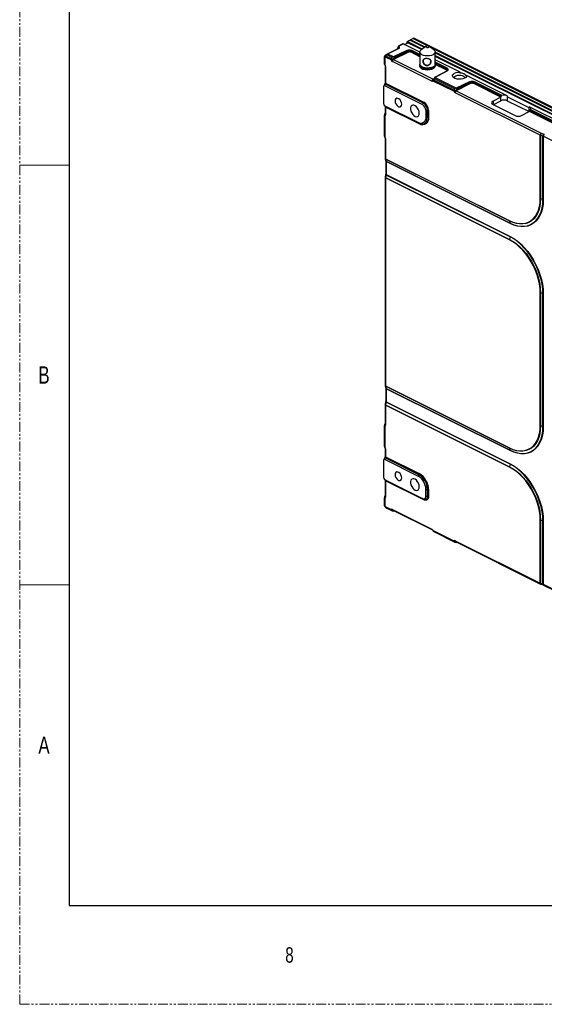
# Model space of a CAD drawing. Header units: millimetres. Extents: x -1086 to 4901, y 927 to 9917.
# Tile 32 of 85: x -1036 to -699, y 7758 to 8392. Entities that reach past the tile are written whole.
import ezdxf

# ---------------------------------------------------------------- set-up
doc = ezdxf.new("R2010")
doc.units = ezdxf.units.MM
doc.linetypes.add('SLD-Phantom', pattern=[12.7, 6.35, -1.27, 1.27, -1.27, 1.27, -1.27])
doc.linetypes.add('SLD-Solid', pattern=[0])
doc.styles.add('SLDTEXTSTYLE1', font='GOTHIC.TTF', dxfattribs={"width": 0.7304})

# ---------------------------------------------------------------- blocks, each defined once
blk = doc.blocks.new('1')
at = {"color": 7, "linetype": 'Continuous', "lineweight": 25}
for p, q in [((-223.06, 158.95), (-223.89, 157.1)), ((-222.66, 157.84), (-223.03, 158.92)), ((-220.19, 160.51), (-222.83, 159.19)), ((-222.41, 158.05), (-222.79, 159.13)), ((-222.73, 159.21), (-220.1, 160.53)), ((-209.41, 155.19), (-220.1, 160.53)), ((-219.25, 160.11), (-217, 161.23)), ((-217.47, 161), (-217.47, 161.8)), ((-215.59, 162.81), (-217.36, 161.92)), ((-217.27, 161.94), (-215.5, 162.83)), ((-217.27, 161.94), (-207.72, 157.17)), ((-208.19, 156.83), (-217, 161.23)), ((-215.5, 162.83), (-206.25, 158.2)), ((-215.37, 163.15), (-213.96, 163.85)), ((-215.37, 163.15), (-215.37, 162.76)), ((-205.93, 158.43), (-215.37, 163.15)), ((-213.25, 164.21), (-213.96, 163.85)), ((-204.52, 159.14), (-213.96, 163.85)), ((-107.18, 111.17), (-213.25, 164.21)), ((-205.23, 158.93), (-208.49, 156.62)), ((-200.33, 156.62), (-203.59, 158.93)), ((-232.06, 152.33), (-232.06, 152.46)), ((-232.06, 147.41), (-232.06, 152.33)), ((-231.24, 153.31), (-231.85, 152.86)), ((-231.46, 152.76), (-227.65, 150.86)), ((-230.67, 153.66), (-231.12, 153.39)), ((-230.66, 153.41), (-231.11, 153.14)), ((-230.66, 153.66), (-230.67, 153.66)), ((-227.37, 151.77), (-230.66, 153.41)), ((-226.38, 152.15), (-229.95, 153.93)), ((-222.66, 157.71), (-229.93, 154.08)), ((-229.83, 154.1), (-222.57, 157.73)), ((-217.69, 156.2), (-226.38, 152.15)), ((-217.12, 155.03), (-226.34, 150.45)), ((-226, 151.4), (-217.47, 155.64)), ((-217.47, 155.68), (-225.94, 151.73)), ((-217.47, 155.64), (-217.47, 155.68)), ((-214.69, 155.66), (-214.69, 155.65)), ((-209.41, 153.64), (-214.47, 156.17)), ((-209.41, 155.18), (-209.41, 147.38)), ((-107.89, 110.82), (-202.35, 158.05)), ((-199.41, 147.38), (-199.41, 155.18)), ((-109.3, 110.11), (-199.41, 155.17)), ((-199.41, 154.78), (176.86, -33.35)), ((-199.41, 153.01), (175.35, -34.37)), ((174.87, -34.7), (-199.41, 152.44)), ((-231.56, 151.99), (-231.76, 151.85)), ((-231.76, 151.85), (-231.76, 147.06)), ((-231.66, 146.2), (-231.66, 135.56)), ((-227.86, 150.14), (-231.56, 151.99)), ((-231.36, 145.84), (-231.36, 135.21)), ((-201.59, 136.52), (-227.03, 149.24)), ((-226.34, 150.45), (-200.9, 137.73)), ((-183.43, 142.2), (-199.41, 150.19)), ((-191.78, 144.83), (-199.41, 148.64)), ((-191.83, 143.19), (-199.87, 138.88)), ((-199.83, 138.87), (-191.72, 143.22)), ((-192, 144.3), (-192, 144.31)), ((-186.84, 139.42), (-186.99, 139.31)), ((-183.43, 141.62), (-183.43, 142.2)), ((-180.81, 139.31), (-180.96, 139.42)), ((-153.14, 127.05), (-179.43, 140.2)), ((-179.43, 140.2), (-179.43, 139.72)), ((-231.93, 134.61), (-232.6, 133.42)), ((-231.56, 134.48), (-232.05, 133.62)), ((-232.05, 133.62), (-207.59, 121.39)), ((-207.09, 122.25), (-231.56, 134.48)), ((-231.36, 135.21), (-206.88, 122.97)), ((-187.55, 129.99), (-200.76, 136.59)), ((-200.56, 137.31), (-187.34, 130.7)), ((-187.07, 131.62), (-199.89, 138.03)), ((-186.08, 131.99), (-199.83, 138.87)), ((-177.38, 136.05), (-186.08, 131.99)), ((-176.82, 134.88), (-186.03, 130.29)), ((-185.69, 131.25), (-177.17, 135.49)), ((-177.17, 135.53), (-185.64, 131.58)), ((-177.17, 135.49), (-177.17, 135.53)), ((-157.38, 126.21), (-174.73, 134.89)), ((-157, 126.81), (-174.39, 135.51)), ((-174.39, 135.51), (-174.39, 135.49)), ((-174.39, 135.49), (-157, 126.8)), ((-156.73, 127.3), (-174.17, 136.02)), ((-232.74, 132.76), (-232.74, 122.17)), ((-132.02, 101.73), (-186.72, 129.08)), ((-186.03, 130.29), (-131.33, 102.94)), ((-157, 126.8), (-157, 126.81)), ((-153.14, 127.05), (-153.14, 126.48)), ((-232.14, 120.68), (-231.65, 120.32)), ((-210.42, 109.81), (-232.05, 120.62)), ((-232.05, 120.62), (-231.56, 120.27)), ((-207.59, 121.39), (-207.09, 122.25)), ((-157.39, 126.21), (-162.34, 123.57)), ((-162.34, 121.38), (-148.19, 114.31)), ((-162.18, 121.31), (-157.39, 123.86)), ((-157.39, 123.86), (-157.39, 126.21)), ((-139, 119.41), (-153.14, 126.48)), ((-153.14, 126.48), (-153.14, 123.93)), ((-153.14, 123.93), (-139.15, 116.93)), ((-232.06, 114.29), (-232.06, 114.54)), ((-232.06, 101.08), (-232.06, 114.29)), ((-231.66, 120.12), (-231.66, 115.11)), ((-231.56, 120.27), (-209.92, 109.45)), ((-231.36, 119.77), (-231.36, 114.76)), ((-209.71, 108.94), (-231.36, 119.77)), ((-204.47, 117.73), (-205.47, 117.73)), ((-205.47, 117.73), (-205.47, 113.4)), ((-204.47, 113.4), (-204.47, 117.73)), ((-203.76, 117.58), (-203.76, 113.25)), ((-143.95, 114.38), (-139, 117.01)), ((-31.4, 66.18), (-139, 119.98)), ((-139, 119.41), (-139, 119.98)), ((-40.32, 67.68), (-138.99, 117.02)), ((-39.98, 68.3), (-138.68, 117.65)), ((-138.68, 117.65), (-138.68, 117.64)), ((-138.68, 117.64), (-39.98, 68.29)), ((-39.75, 68.81), (-138.51, 118.19)), ((-231.76, 113.94), (-231.76, 100.73)), ((-210.42, 109.81), (-209.92, 109.45)), ((-205.47, 113.4), (-204.47, 113.4)), ((-132.02, 61.03), (-132.02, 101.73)), ((-130.27, 101.2), (-131.83, 101.66)), ((-131.83, 101.66), (-131.83, 60.96)), ((-131.33, 102.94), (-129.77, 102.49)), ((-231.66, 99.87), (-231.66, 86.92)), ((-231.36, 99.51), (-231.36, 86.56)), ((-130.27, 60.49), (-130.27, 101.2)), ((-130.08, 101.13), (-130.08, 60.42)), ((-123.18, 97.68), (-130.08, 101.13)), ((-231.63, 86.7), (-231.33, 85.34)), ((-231.36, 86.56), (-151.73, 46.75)), ((-151.71, 46.55), (-231.34, 86.36)), ((-231.34, 86.36), (-231.04, 85)), ((-231.31, 85.15), (-231.31, 76.71)), ((-231.04, 85), (-151.4, 45.18)), ((-231.02, 84.8), (-231.02, 76.35)), ((-151.38, 44.98), (-231.02, 84.8)), ((-231.34, 76.44), (-231.64, 74.76)), ((-231.04, 76.13), (-231.34, 74.45)), ((-151.4, 36.31), (-231.04, 76.13)), ((-231.02, 76.35), (-151.38, 36.53)), ((-231.66, 74.58), (-231.66, -59.22)), ((-231.36, 74.23), (-231.36, -59.58)), ((-151.73, 34.41), (-231.36, 74.23)), ((-231.34, 74.45), (-151.71, 34.63)), ((-131.83, 60.96), (-130.27, 60.49)), ((-151.71, 46.55), (-151.4, 45.18)), ((-151.4, 36.31), (-151.71, 34.63)), ((-132.02, -85.11), (-132.02, 0.41)), ((-130.27, -0.13), (-131.83, 0.34)), ((-131.83, 0.34), (-131.83, -85.18)), ((-130.27, -85.65), (-130.27, -0.13)), ((-130.08, -0.21), (-130.08, -85.73)), ((-231.63, -59.44), (-231.33, -60.81)), ((-231.36, -59.58), (-151.73, -99.39)), ((-151.71, -99.59), (-231.34, -59.78)), ((-231.34, -59.78), (-231.04, -61.14)), ((-231.31, -60.99), (-231.31, -69.43)), ((-231.04, -61.14), (-151.4, -100.96)), ((-231.02, -61.34), (-231.02, -69.79)), ((-151.38, -101.16), (-231.02, -61.34)), ((-231.66, -71.56), (-231.66, -84.51)), ((-231.34, -69.7), (-231.64, -71.38)), ((-231.36, -71.92), (-231.36, -84.86)), ((-151.73, -111.73), (-231.36, -71.92)), ((-231.04, -70.01), (-231.34, -71.69)), ((-231.34, -71.69), (-151.71, -111.51)), ((-151.4, -109.83), (-231.04, -70.01)), ((-231.02, -69.79), (-151.38, -109.61)), ((-232.06, -85.33), (-232.06, -85.08)), ((-232.06, -98.54), (-232.06, -85.33)), ((-231.76, -85.68), (-231.76, -98.89)), ((-130.27, -85.65), (-131.83, -85.18)), ((-231.66, -99.75), (-231.66, -104.76)), ((-231.36, -100.11), (-231.36, -105.12)), ((-151.4, -100.96), (-151.71, -99.59)), ((-232.74, -107.56), (-232.74, -118.15)), ((-231.93, -105.71), (-232.6, -106.9)), ((-231.56, -105.84), (-232.05, -106.71)), ((-232.05, -106.71), (-210.42, -117.52)), ((-209.92, -116.66), (-231.56, -105.84)), ((-231.36, -105.12), (-209.71, -115.94)), ((-151.4, -109.83), (-151.71, -111.51)), ((-232.14, -119.64), (-231.65, -120)), ((-232.05, -119.7), (-207.59, -131.93)), ((-232.05, -119.7), (-231.56, -120.05)), ((-231.66, -120.2), (-231.66, -130.84)), ((-231.56, -120.05), (-207.09, -132.29)), ((-210.42, -117.52), (-209.92, -116.66)), ((-231.36, -120.56), (-231.36, -131.2)), ((-206.88, -132.8), (-231.36, -120.56)), ((-205.47, -126.06), (-204.47, -126.06)), ((-205.47, -130.39), (-205.47, -126.06)), ((-204.47, -130.39), (-204.47, -126.06)), ((-203.76, -126.2), (-203.76, -130.53)), ((-232.06, -131.66), (-232.06, -131.42)), ((-232.06, -136.57), (-232.06, -131.66)), ((-231.76, -132.01), (-231.76, -136.8)), ((-207.09, -132.29), (-207.59, -131.93)), ((-205.47, -130.39), (-204.47, -130.39)), ((-231.99, -136.84), (-231.66, -137.4)), ((-231.76, -136.8), (-231.56, -137.15)), ((-231.56, -137.15), (-227.86, -139)), ((-227.65, -139.51), (-231.46, -137.6)), ((-231.12, -137.83), (-230.67, -138.1)), ((-231.11, -137.84), (-231.12, -137.83)), ((-231.11, -137.84), (-230.66, -138.11)), ((-230.66, -138.11), (-230.67, -138.1)), ((-230.66, -138.11), (-227.37, -139.75)), ((-230.53, -138.18), (-227.21, -139.84)), ((-227.03, -138.93), (-201.59, -151.64)), ((-226.77, -139.47), (-201.33, -152.18)), ((-226.23, -140.03), (-225.93, -139.89)), ((-132.02, -186.43), (-132.02, -145.73)), ((-130.27, -146.27), (-131.83, -145.81)), ((-131.83, -145.81), (-131.83, -186.5)), ((-130.27, -186.98), (-130.27, -146.27)), ((-130.08, -146.35), (-130.08, -187.06)), ((-200.76, -152.55), (-187.55, -159.15)), ((-200.59, -153.04), (-200.56, -153.06)), ((-187.34, -159.66), (-200.56, -153.06)), ((-199.89, -153.5), (-186.91, -159.99)), ((-199.89, -153.5), (-187.07, -159.91)), ((-186.72, -159.08), (-132.02, -186.43)), ((-186.46, -159.62), (-131.76, -186.97)), ((-185.93, -160.18), (-185.62, -160.04)), ((-131.83, -186.5), (-130.27, -186.98)), ((-131.6, -187.03), (-130.05, -187.51)), ((-130.08, -187.06), (-123.18, -190.51)), ((-129.82, -187.6), (-122.92, -191.05))]:
    blk.add_line(p, q, dxfattribs=at)
at = {"color": 8, "linetype": 'Continuous', "lineweight": 25}
for p, q in [((-223.03, 158.92), (-223.84, 157.12)), ((-223.23, 157.43), (-222.66, 157.84)), ((-209.41, 152.23), (-215.04, 155.04)), ((-209.41, 153.02), (-214.69, 155.66)), ((-214.69, 155.65), (-209.41, 153)), ((-192.35, 143.7), (-199.42, 147.23)), ((-192, 144.31), (-199.41, 148.02)), ((-199.41, 148), (-192, 144.3)), ((-200.9, 137.73), (-200.39, 138.02)), ((-162.34, 123.57), (-162.34, 121.38)), ((-231.56, 120.27), (-231.65, 120.32)), ((-139, 117.02), (-139, 119.41)), ((-231.56, -120.05), (-231.65, -120))]:
    blk.add_line(p, q, dxfattribs=at)
at = {"color": 7, "linetype": 'Continuous', "lineweight": 25, "flags": 128}
for points in [[(-222.79, 159.13), (-222.79, 159.14), (-222.79, 159.15), (-222.79, 159.16), (-222.78, 159.17), (-222.77, 159.18), (-222.76, 159.19), (-222.75, 159.2), (-222.73, 159.21)], [(-205.41, 158.68), (-205.36, 158.49), (-205.17, 158.32), (-204.87, 158.2), (-204.49, 158.14), (-204.11, 158.17), (-203.76, 158.26), (-203.52, 158.41), (-203.41, 158.6), (-203.46, 158.79), (-203.65, 158.96), (-203.95, 159.09), (-204.32, 159.14), (-204.71, 159.12), (-205.05, 159.02), (-205.3, 158.87), (-205.41, 158.68)], [(-229.95, 154.06), (-229.94, 154.07), (-229.93, 154.08)], [(-209.39, 155.39), (-209.09, 156.05), (-208.49, 156.62)], [(-200.33, 156.62), (-200.28, 156.59), (-199.67, 155.98), (-199.42, 155.31), (-199.53, 154.63), (-200.01, 153.99), (-200.81, 153.44), (-201.88, 153.02), (-203.14, 152.76), (-204.49, 152.68), (-205.84, 152.78), (-207.08, 153.06), (-208.12, 153.5), (-208.89, 154.06), (-209.32, 154.71), (-209.39, 155.39), (-209.39, 155.39)], [(-209.23, 146.73), (-209.44, 146.33), (-209.49, 146.12)], [(-199.41, 147.38), (-199.53, 146.83), (-200.01, 146.2), (-200.81, 145.65), (-201.88, 145.23), (-203.14, 144.97), (-204.49, 144.88), (-205.84, 144.99), (-207.08, 145.27), (-208.12, 145.71), (-208.89, 146.27), (-209.32, 146.92), (-209.41, 147.38)], [(-200.41, 145.9), (-200.43, 145.67), (-200.74, 145.1), (-201.38, 144.59), (-202.28, 144.2), (-203.37, 143.97), (-204.56, 143.9), (-205.73, 144.01), (-206.78, 144.29), (-207.63, 144.71), (-208.19, 145.24), (-208.41, 145.82), (-208.41, 145.9)], [(-199.35, 146.2), (-199.45, 146.5), (-199.59, 146.73)], [(-191.72, 143.22), (-191.45, 143.39), (-191.26, 143.59), (-191.14, 143.81), (-191.1, 144.03), (-191.15, 144.25), (-191.29, 144.46), (-191.5, 144.66), (-191.78, 144.83)], [(-179.43, 140.2), (-179.48, 139.55), (-179.9, 138.93), (-180.65, 138.4), (-181.68, 138), (-182.88, 137.77), (-184.18, 137.71), (-185.45, 137.85), (-186.59, 138.15), (-187.51, 138.61), (-188.13, 139.19), (-188.4, 139.82), (-188.29, 140.47), (-187.81, 141.07), (-187.01, 141.58), (-185.96, 141.96), (-184.73, 142.17), (-183.43, 142.2)], [(-180.33, 138.59), (-180.58, 139.07), (-181.17, 139.55), (-182.03, 139.92), (-183.07, 140.13), (-184.19, 140.17), (-185.29, 140.04), (-186.25, 139.75), (-186.98, 139.32), (-187.41, 138.8), (-187.48, 138.59)], [(-200.78, 137.64), (-200.76, 137.66), (-200.64, 137.75)], [(-186.99, 139.31), (-187.14, 139.21), (-187.58, 138.66)], [(-180.22, 138.66), (-180.41, 138.95), (-180.81, 139.31)], [(-221.03, 121.61), (-221.15, 122.56), (-221.52, 123.53), (-222.09, 124.39), (-222.78, 125.04), (-223.52, 125.41), (-224.21, 125.45), (-224.77, 125.15), (-225.14, 124.56), (-225.27, 123.73), (-225.14, 122.78), (-224.77, 121.81), (-224.21, 120.95), (-223.52, 120.3), (-222.78, 119.93), (-222.09, 119.89), (-221.52, 120.19), (-221.15, 120.78), (-221.03, 121.61)], [(-209.71, 115.95), (-209.84, 117.04), (-210.2, 118.15), (-210.78, 119.19), (-211.51, 120.07), (-212.33, 120.72), (-213.17, 121.06), (-213.96, 121.07), (-214.61, 120.76), (-215.09, 120.14), (-215.34, 119.28), (-215.34, 118.25), (-215.09, 117.14), (-214.61, 116.05), (-213.96, 115.07), (-213.17, 114.3), (-212.33, 113.81), (-211.51, 113.63), (-210.78, 113.78), (-210.2, 114.25), (-209.84, 114.99), (-209.71, 115.95)], [(-139, 119.98), (-138.69, 119.8), (-138.44, 119.59), (-138.26, 119.36), (-138.15, 119.13), (-138.12, 118.89), (-138.18, 118.64), (-138.3, 118.41), (-138.51, 118.19)], [(-205.47, 113.4), (-205.57, 112.26), (-205.85, 111.27), (-206.3, 110.45), (-206.92, 109.84), (-207.67, 109.46), (-208.53, 109.33), (-209.45, 109.44), (-210.42, 109.81)], [(-209.92, 109.45), (-208.86, 109.05), (-207.83, 108.91), (-206.89, 109.06), (-206.07, 109.48), (-205.39, 110.15), (-204.89, 111.05), (-204.57, 112.15), (-204.47, 113.4)], [(-203.76, 113.25), (-203.88, 111.89), (-204.22, 110.69), (-204.77, 109.7), (-205.51, 108.97), (-206.41, 108.52), (-207.44, 108.36), (-208.55, 108.5), (-209.71, 108.94)], [(-151.73, 46.75), (-149.52, 45.8), (-147.34, 45.16), (-145.22, 44.85), (-143.18, 44.86), (-141.24, 45.2), (-139.44, 45.87), (-137.79, 46.85), (-136.32, 48.13), (-135.04, 49.7), (-133.97, 51.53), (-133.12, 53.61), (-132.51, 55.91), (-132.14, 58.39), (-132.02, 61.03)], [(-131.83, 60.96), (-131.95, 58.29), (-132.32, 55.79), (-132.94, 53.47), (-133.79, 51.38), (-134.87, 49.53), (-136.16, 47.94), (-137.65, 46.65), (-139.31, 45.66), (-141.13, 44.99), (-143.08, 44.65), (-145.14, 44.63), (-147.28, 44.95), (-149.48, 45.59), (-151.71, 46.55)], [(-151.4, 45.18), (-149.03, 44.16), (-146.7, 43.48), (-144.42, 43.14), (-142.23, 43.16), (-140.16, 43.52), (-138.22, 44.24), (-136.46, 45.29), (-134.88, 46.66), (-133.51, 48.34), (-132.36, 50.31), (-131.45, 52.54), (-130.8, 55), (-130.4, 57.66), (-130.27, 60.49)], [(-130.08, 60.42), (-130.21, 57.56), (-130.61, 54.88), (-131.27, 52.4), (-132.19, 50.15), (-133.34, 48.17), (-134.72, 46.47), (-136.31, 45.09), (-138.1, 44.03), (-140.04, 43.31), (-142.13, 42.94), (-144.34, 42.92), (-146.64, 43.26), (-148.99, 43.95), (-151.38, 44.98)], [(-132.02, 0.41), (-132.14, 3.18), (-132.51, 6.03), (-133.12, 8.94), (-133.97, 11.86), (-135.04, 14.77), (-136.32, 17.61), (-137.79, 20.37), (-139.44, 23), (-141.24, 25.47), (-143.18, 27.74), (-145.22, 29.8), (-147.34, 31.61), (-149.52, 33.15), (-151.73, 34.41)], [(-151.71, 34.63), (-149.48, 33.36), (-147.28, 31.81), (-145.14, 29.98), (-143.08, 27.9), (-141.13, 25.61), (-139.31, 23.12), (-137.65, 20.47), (-136.16, 17.69), (-134.87, 14.82), (-133.79, 11.89), (-132.94, 8.94), (-132.32, 6), (-131.95, 3.13), (-131.83, 0.34)], [(-130.27, -0.13), (-130.4, 2.83), (-130.8, 5.89), (-131.45, 9.01), (-132.36, 12.14), (-133.51, 15.26), (-134.88, 18.31), (-136.46, 21.26), (-138.22, 24.08), (-140.16, 26.72), (-142.23, 29.16), (-144.42, 31.37), (-146.7, 33.31), (-149.03, 34.97), (-151.4, 36.31)], [(-151.38, 36.53), (-148.99, 35.18), (-146.64, 33.51), (-144.34, 31.55), (-142.13, 29.33), (-140.04, 26.87), (-138.1, 24.2), (-136.31, 21.36), (-134.72, 18.38), (-133.34, 15.31), (-132.19, 12.17), (-131.27, 9.01), (-130.61, 5.87), (-130.21, 2.78), (-130.08, -0.21)], [(-151.73, -99.39), (-149.52, -100.35), (-147.34, -100.98), (-145.22, -101.3), (-143.18, -101.28), (-141.24, -100.94), (-139.44, -100.27), (-137.79, -99.29), (-136.32, -98.01), (-135.04, -96.44), (-133.97, -94.61), (-133.12, -92.53), (-132.51, -90.23), (-132.14, -87.75), (-132.02, -85.11)], [(-131.83, -85.18), (-131.95, -87.85), (-132.32, -90.35), (-132.94, -92.67), (-133.79, -94.77), (-134.87, -96.62), (-136.16, -98.2), (-137.65, -99.49), (-139.31, -100.48), (-141.13, -101.15), (-143.08, -101.5), (-145.14, -101.51), (-147.28, -101.2), (-149.48, -100.55), (-151.71, -99.59)], [(-151.4, -100.96), (-149.03, -101.98), (-146.7, -102.67), (-144.42, -103), (-142.23, -102.98), (-140.16, -102.62), (-138.22, -101.9), (-136.46, -100.85), (-134.88, -99.48), (-133.51, -97.8), (-132.36, -95.83), (-131.45, -93.6), (-130.8, -91.14), (-130.4, -88.48), (-130.27, -85.65)], [(-130.08, -85.73), (-130.21, -88.58), (-130.61, -91.26), (-131.27, -93.74), (-132.19, -95.99), (-133.34, -97.97), (-134.72, -99.67), (-136.31, -101.05), (-138.1, -102.11), (-140.04, -102.83), (-142.13, -103.2), (-144.34, -103.22), (-146.64, -102.88), (-148.99, -102.19), (-151.38, -101.16)], [(-132.02, -145.73), (-132.14, -142.97), (-132.51, -140.11), (-133.12, -137.2), (-133.97, -134.28), (-135.04, -131.38), (-136.32, -128.53), (-137.79, -125.77), (-139.44, -123.14), (-141.24, -120.68), (-143.18, -118.4), (-145.22, -116.34), (-147.34, -114.53), (-149.52, -112.99), (-151.73, -111.73)], [(-151.71, -111.51), (-149.48, -112.78), (-147.28, -114.33), (-145.14, -116.16), (-143.08, -118.24), (-141.13, -120.53), (-139.31, -123.02), (-137.65, -125.67), (-136.16, -128.45), (-134.87, -131.33), (-133.79, -134.26), (-132.94, -137.2), (-132.32, -140.14), (-131.95, -143.02), (-131.83, -145.81)], [(-130.27, -146.27), (-130.4, -143.31), (-130.8, -140.25), (-131.45, -137.13), (-132.36, -134), (-133.51, -130.89), (-134.88, -127.83), (-136.46, -124.88), (-138.22, -122.06), (-140.16, -119.42), (-142.23, -116.98), (-144.42, -114.77), (-146.7, -112.83), (-149.03, -111.18), (-151.4, -109.83)], [(-151.38, -109.61), (-148.99, -110.97), (-146.64, -112.63), (-144.34, -114.59), (-142.13, -116.81), (-140.04, -119.28), (-138.1, -121.94), (-136.31, -124.78), (-134.72, -127.76), (-133.34, -130.84), (-132.19, -133.97), (-131.27, -137.13), (-130.61, -140.28), (-130.21, -143.36), (-130.08, -146.35)], [(-221.03, -118.71), (-221.15, -117.76), (-221.52, -116.79), (-222.09, -115.93), (-222.78, -115.28), (-223.52, -114.91), (-224.21, -114.87), (-224.77, -115.17), (-225.14, -115.77), (-225.27, -116.59), (-225.14, -117.54), (-224.77, -118.51), (-224.21, -119.37), (-223.52, -120.03), (-222.78, -120.39), (-222.09, -120.43), (-221.52, -120.13), (-221.15, -119.54), (-221.03, -118.71)], [(-209.71, -124.37), (-209.84, -123.29), (-210.2, -122.17), (-210.78, -121.13), (-211.51, -120.25), (-212.33, -119.61), (-213.17, -119.26), (-213.96, -119.25), (-214.61, -119.56), (-215.09, -120.18), (-215.34, -121.04), (-215.34, -122.07), (-215.09, -123.18), (-214.61, -124.27), (-213.96, -125.25), (-213.17, -126.02), (-212.33, -126.52), (-211.51, -126.7), (-210.78, -126.55), (-210.2, -126.08), (-209.84, -125.33), (-209.71, -124.37)], [(-207.59, -131.93), (-207.18, -132.08), (-206.78, -132.13), (-206.41, -132.08), (-206.09, -131.91), (-205.83, -131.65), (-205.63, -131.3), (-205.51, -130.87), (-205.47, -130.39)], [(-207.09, -132.29), (-206.58, -132.48), (-206.09, -132.54), (-205.64, -132.47), (-205.24, -132.27), (-204.91, -131.95), (-204.67, -131.52), (-204.52, -130.99), (-204.47, -130.39)], [(-203.76, -130.53), (-203.82, -131.25), (-204, -131.88), (-204.29, -132.4), (-204.68, -132.78), (-205.15, -133.02), (-205.69, -133.1), (-206.28, -133.03), (-206.88, -132.8)]]:
    blk.add_lwpolyline(points, dxfattribs=at)
at = {"color": 8, "linetype": 'Continuous', "lineweight": 25, "flags": 128}
for points in [[(-231.12, 153.39), (-231.12, 153.38), (-231.13, 153.37), (-231.14, 153.34), (-231.14, 153.31), (-231.14, 153.28), (-231.13, 153.24), (-231.12, 153.19), (-231.11, 153.14)], [(-230.67, 153.66), (-230.68, 153.65), (-230.69, 153.64), (-230.7, 153.62), (-230.7, 153.59), (-230.7, 153.55), (-230.69, 153.51), (-230.68, 153.46), (-230.66, 153.41)], [(-231.76, 147.06), (-231.83, 146.98), (-231.88, 146.92), (-231.89, 146.87), (-231.88, 146.85)], [(-200.56, 137.31), (-200.6, 137.4), (-200.64, 137.49), (-200.67, 137.56), (-200.69, 137.63), (-200.69, 137.68), (-200.69, 137.71), (-200.67, 137.74)], [(-231.76, 100.73), (-231.83, 100.65), (-231.88, 100.59), (-231.89, 100.54), (-231.88, 100.52)], [(-231.34, 76.44), (-231.34, 76.41), (-231.32, 76.34), (-231.26, 76.27), (-231.16, 76.2), (-231.04, 76.13)], [(-231.64, 74.76), (-231.64, 74.73), (-231.62, 74.66), (-231.56, 74.59), (-231.47, 74.52), (-231.34, 74.45)], [(-231.64, -71.38), (-231.64, -71.41), (-231.62, -71.48), (-231.56, -71.55), (-231.47, -71.63), (-231.34, -71.69)], [(-231.34, -69.7), (-231.34, -69.73), (-231.32, -69.8), (-231.26, -69.87), (-231.16, -69.94), (-231.04, -70.01)], [(-231.76, -98.89), (-231.83, -98.97), (-231.88, -99.03), (-231.89, -99.08), (-231.88, -99.1)], [(-131.83, -186.5), (-131.82, -186.66), (-131.79, -186.8), (-131.74, -186.91), (-131.68, -186.99), (-131.61, -187.03), (-131.6, -187.03)], [(-130.27, -186.98), (-130.26, -187.14), (-130.23, -187.28), (-130.19, -187.38), (-130.13, -187.46), (-130.05, -187.51), (-130.05, -187.51)]]:
    blk.add_lwpolyline(points, dxfattribs=at)
at = {"color": 7, "linetype": 'Continuous', "lineweight": 25}
for centre, radius, start, end in [((-222.6, 158.74), 0.5, 116.56505, 155.86674), ((-222.58, 158.63), 0.542, 112.90094, 147.41284), ((-220.1, 160.33), 0.199, 88.36448, 116.28704), ((-217.27, 161.74), 0.206, 89.4098, 162.45526), ((-215.51, 162.63), 0.199, 88.36448, 116.28704), ((-231.56, 152.46), 0.5, 127.25058, 180), ((-231.79, 152.32), 0.272, 136.93945, 178.76453), ((-231.54, 152.23), 0.543, 81.05593, 99.78126), ((-222.2, 157.55), 0.542, 112.90094, 147.41284), ((-216.11, 152.45), 4.07, 66.19161, 112.80831), ((-218.26, 155.66), 0.787, 1.70608, 43.47491), ((-216.11, 152.45), 3.51, 66.19161, 112.80831), ((-216.71, 155.67), 0.761, 182.24904, 237.39162), ((-215.42, 155.66), 0.728, 301.7977, 358.916), ((-213.93, 155.63), 0.76, 134.85154, 178.16917), ((-231.06, 147.41), 1, 180, 214.14412), ((-231.62, 147.48), 0.443, 188.41625, 250.8623), ((-226.39, 150.1), 1.47, 149.15395, 178.5773), ((-262.57, 222.77), 80.5, 295.54731, 296.52088), ((-227.43, 148.25), 2.61, 72.20498, 94.8947), ((-225.57, 149.21), 1.46, 121.7977, 178.916), ((-204.41, 150.27), 5.86, 232.02094, 307.97906), ((-192.73, 144.32), 0.728, 301.7977, 358.916), ((-191.24, 144.29), 0.76, 134.85154, 178.16917), ((-191.73, 143.01), 0.212, 89.3313, 117.94671), ((-182.99, 137.46), 4.18, 31.88338, 96.01577), ((-200.14, 136.49), 1.46, 121.7977, 178.916), ((-200.06, 136.95), 1, 127.90888, 136.1086), ((-199.3, 136.56), 1.47, 149.15395, 178.5773), ((-175.81, 132.3), 4.07, 66.19161, 112.80831), ((-177.95, 135.51), 0.787, 1.70608, 43.47491), ((-175.81, 132.29), 3.51, 66.19161, 112.80831), ((-176.41, 135.52), 0.761, 182.24904, 237.39162), ((-175.12, 135.51), 0.728, 301.7977, 358.916), ((-173.63, 135.48), 0.76, 134.85154, 178.16917), ((-186.08, 129.95), 1.47, 149.15395, 178.5773), ((-222.27, 202.62), 80.5, 295.54731, 296.52088), ((-187.12, 128.1), 2.61, 72.20498, 94.8947), ((-185.26, 129.06), 1.46, 121.7977, 178.916), ((-155.29, 122.15), 5.36, 66.42742, 105.64114), ((-209.81, 117.66), 4.34, 0.96782, 59.24215), ((-208.35, 123), 1.47, 329.15395, 358.5773), ((-209.84, 117.64), 5.37, 0.96782, 59.24215), ((-210.15, 117.47), 6.39, 0.96782, 59.24215), ((-231.62, 114.36), 0.443, 188.41625, 250.8623), ((-204.44, 116.1), 1.62, 65.45483, 91.14333), ((-210.32, 108.99), 0.61, 355.40448, 48.89153), ((-204.44, 111.77), 1.62, 65.45483, 91.14333), ((-130.56, 101.7), 1.46, 121.7977, 178.916), ((-131.48, 102.82), 1.21, 243.76498, 253.58485), ((-129.97, 101.68), 1.86, 137.13658, 180.65871), ((-128.41, 101.22), 1.86, 137.13658, 180.65871), ((-128.62, 101.1), 1.46, 121.7977, 178.916), ((-231.06, 101.08), 1, 180, 214.14412), ((-231.62, 101.15), 0.443, 188.41625, 250.8623), ((-230.66, 86.92), 1, 180, 192.51851), ((-230.46, 86.56), 0.902, 179.6574, 192.42534), ((-230.66, 74.58), 1, 169.79971, 180), ((-230.15, 74.22), 1.22, 169.30101, 179.76526), ((-131.48, 62.12), 1.21, 243.76498, 253.58485), ((-130.61, 59.33), 1.21, 63.76498, 73.58485), ((-150.83, 46.74), 0.902, 179.6574, 192.42534), ((-152.28, 44.98), 0.902, 359.6574, 12.42534), ((-150.52, 34.4), 1.22, 169.30101, 179.76526), ((-152.59, 36.54), 1.22, 349.30101, 359.76526), ((-131.48, 1.49), 1.21, 243.76498, 253.58485), ((-130.61, -1.29), 1.21, 63.76498, 73.58485), ((-230.66, -59.22), 1, 180, 192.51851), ((-230.46, -59.58), 0.902, 179.6574, 192.42534), ((-230.66, -71.56), 1, 169.79971, 180), ((-230.15, -71.92), 1.22, 169.30101, 179.76526), ((-231.62, -85.26), 0.443, 188.41625, 250.8623), ((-131.48, -84.03), 1.21, 243.76498, 253.58485), ((-130.61, -86.81), 1.21, 63.76498, 73.58485), ((-231.06, -98.54), 1, 180, 214.14412), ((-231.62, -98.47), 0.443, 188.41625, 250.8623), ((-150.83, -99.4), 0.902, 179.6574, 192.42534), ((-152.28, -101.16), 0.902, 359.6574, 12.42534), ((-150.52, -111.74), 1.22, 169.30101, 179.76526), ((-152.59, -109.61), 1.22, 349.30101, 359.76526), ((-215.6, -126.23), 10.13, 0.96782, 59.24215), ((-211.18, -115.91), 1.47, 329.15395, 358.5773), ((-215.63, -126.25), 11.16, 0.96782, 59.24215), ((-215.94, -126.41), 12.18, 0.96782, 59.24215), ((-204.44, -127.68), 1.62, 65.45483, 91.14333), ((-231.62, -131.59), 0.443, 188.41625, 250.8623), ((-207.49, -132.75), 0.61, 355.40448, 48.89153), ((-204.44, -132.01), 1.62, 65.45483, 91.14333), ((-231.25, -137.22), 0.432, 207.89059, 241.69233), ((-227.25, -139.05), 0.61, 175.40448, 228.89153), ((-131.48, -144.65), 1.21, 243.76498, 253.58485), ((-130.61, -147.43), 1.21, 63.76498, 73.58485), ((-200.06, -152.19), 1, 206.11984, 237.82281), ((-200.15, -152.6), 0.61, 175.40448, 228.89153), ((-186.94, -159.2), 0.61, 175.40448, 228.89153), ((-131.48, -185.35), 1.21, 243.76498, 253.58485), ((-131.31, -186.08), 1, 243.43495, 252.96419)]:
    blk.add_arc(centre, radius, start, end, dxfattribs=at)
at = {"color": 8, "linetype": 'Continuous', "lineweight": 25}
for centre, radius, start, end in [((-223.01, 158.98), 0.0626, 212.40372, 248.13659), ((-222.74, 159.01), 0.199, 88.36448, 116.28704), ((-229.84, 153.9), 0.201, 88.52071, 116.1308), ((-222.58, 157.53), 0.201, 88.52071, 116.1308), ((-231.24, 146.24), 0.417, 186.40431, 253.01313), ((-192.28, 143.49), 0.872, 8.61941, 71.51606), ((-231.96, 133.92), 0.689, 54.66324, 87.81845), ((-231.24, 135.6), 0.417, 186.24273, 253.03581), ((-200.14, 137.13), 0.819, 141.01164, 220.47134), ((-231.06, 114.29), 0.998, 127.96358, 179.99145), ((-230.88, 114.43), 1.01, 141.80799, 209.0314), ((-231.24, 120.17), 0.419, 187.03237, 252.9245), ((-231.24, 115.15), 0.417, 186.24273, 253.03581), ((-231.23, 99.93), 0.435, 188.58358, 251.55875), ((-231.23, 86.97), 0.433, 187.59307, 251.68547), ((-231.14, 86.83), 0.507, 194.79842, 246.79357), ((-230.84, 85.47), 0.507, 194.79842, 246.79357), ((-230.88, 85.21), 0.433, 187.63756, 251.67981), ((-230.88, 76.76), 0.433, 187.59307, 251.68547), ((-231.23, 74.64), 0.433, 187.59307, 251.68547), ((-231.23, -59.17), 0.433, 187.59307, 251.68547), ((-231.14, -59.31), 0.507, 194.79842, 246.79357), ((-230.84, -60.68), 0.507, 194.79842, 246.79357), ((-230.88, -60.93), 0.433, 187.63756, 251.67981), ((-230.88, -69.38), 0.433, 187.59307, 251.68547), ((-231.23, -71.5), 0.433, 187.59307, 251.68547), ((-231.06, -85.33), 0.998, 127.96358, 179.99145), ((-230.88, -85.19), 1.01, 141.80799, 209.0314), ((-231.23, -84.45), 0.433, 187.59307, 251.68547), ((-231.24, -99.71), 0.417, 186.40431, 253.01313), ((-231.96, -106.4), 0.689, 54.66324, 87.81845), ((-231.24, -104.72), 0.417, 186.24273, 253.03581), ((-231.24, -120.16), 0.419, 187.03237, 252.9245), ((-231.06, -131.66), 0.998, 127.96358, 179.99145), ((-230.88, -131.52), 1.01, 141.80799, 209.0314), ((-231.24, -130.8), 0.417, 186.24273, 253.03581), ((-226.92, -138.44), 1.09, 211.11839, 282.15922), ((-226.47, -138.99), 0.559, 173.19762, 238.13152), ((-227.16, -138.64), 0.998, 241.0052, 299.01843), ((-201.04, -151.71), 0.559, 173.20217, 238.08479), ((-201.74, -150.66), 2.13, 291.60118, 297.25024), ((-186.62, -158.59), 1.09, 211.11839, 282.15922), ((-186.86, -158.79), 0.998, 241.0052, 299.01843), ((-186.17, -159.14), 0.559, 173.19762, 238.13152), ((-131.46, -186.5), 0.559, 173.19762, 238.13152), ((-129.51, -187.12), 0.573, 174.11948, 237.20966)]:
    blk.add_arc(centre, radius, start, end, dxfattribs=at)
at = {"color": 7, "linetype": 'Continuous', "lineweight": 25}
for centre, major_axis, ratio, start_param, end_param in [((-231.06, 152.2), (0.992, -0.204), 0.610902, 3.266498, 4.051896), ((-231.06, 152.2), (0.807, -0.621), 0.742241, 3.581652, 4.36705), ((-231.56, 151.84), (-0.25, 1.04), 0.341485, 0.012944, 0.798343), ((-230.86, 152.35), (-0.308, 0.973), 0.770515, 0.907274, 1.692673), ((-230.36, 152.71), (1.29, 0.2), 0.690512, 2.079179, 2.864577), ((-230.86, 152.35), (0.219, 0.992), 0.693755, 1.297055, 2.082453), ((-230.61, 152.89), (0.855, 0.277), 0.486283, 2.029877, 2.815275), ((-230.66, 153.55), (0.999, 0.617), 0.08152, 0.735059, 1.520457), ((-230.41, 153.12), (1.25, 1.04), 0.236783, 1.004304, 1.573255), ((-223.44, 157.76), (0.829, 0.014), 0.228175, 5.838862, 6.62426), ((-216.11, 154.91), (2, 0.03), 0.511926, 0.777055, 2.312944), ((-216.1, 154.48), (1.5, 0.03), 0.515855, 0.774126, 2.310016), ((-232.43, 146.37), (-0.67, 1.34), 0.613068, 4.029768, 4.928104), ((-227.02, 150.53), (-0.67, 1.34), 0.612953, 1.557994, 2.45633), ((-226.11, 151.6), (1.19, 1.82), 0.542114, 1.8246, 2.306366), ((-225.61, 151.24), (1.18, 0.98), 0.24148, 1.694823, 2.36637), ((-226.32, 150.89), (-0.226, 0.446), 0.684152, 1.553895, 2.452231), ((-204.41, 146.43), (5.1, 0.11), 0.515855, 2.880955, 6.4989), ((-232.03, 132.38), (-0.28, 1.27), 0.509459, 5.890967, 7.443253), ((-232.03, 134.83), (0.412, 0.912), 0.579702, 4.588839, 5.374237), ((-201.59, 137.82), (-0.67, 1.34), 0.611857, 2.456843, 3.355179), ((-200.73, 138.91), (1.08, 1.88), 0.545938, 4.072416, 4.554182), ((-175.8, 134.75), (2, 0.03), 0.511926, 0.777055, 2.312944), ((-175.79, 134.33), (1.5, 0.03), 0.515855, 0.774126, 2.310016), ((-186.72, 130.38), (-0.67, 1.34), 0.612953, 1.557994, 2.45633), ((-185.81, 131.45), (1.19, 1.82), 0.542114, 1.8246, 2.306366), ((-185.31, 131.08), (1.18, 0.98), 0.24148, 1.694823, 2.36637), ((-186.01, 130.74), (-0.226, 0.446), 0.684152, 1.553895, 2.452231), ((-232.03, 121.84), (-0.26, 1.26), 0.522904, 1.201291, 2.753576), ((-160.22, 122.51), (3, 0.07), 0.515855, 2.344922, 3.915718), ((-155.27, 125.15), (3, 0.07), 0.515855, 2.340559, 2.344922), ((-155.27, 122.8), (3, 0.07), 0.515855, 0.774126, 2.344922), ((-232.43, 115.29), (-0.67, 1.34), 0.611425, 3.129453, 4.027789), ((-232.03, 119.39), (0.412, 0.912), 0.579702, 5.374237, 6.159635), ((-146.07, 115.44), (3, 0.07), 0.515855, 3.915718, 5.486515), ((-141.12, 118.08), (3, 0.07), 0.515855, 5.486515, 5.490878), ((-130.8, 101.58), (2, 0.04), 0.515855, 0.774126, 1.019104), ((-232.43, 100.04), (-0.67, 1.34), 0.613068, 4.029768, 4.928104), ((-130.78, 100.73), (1, 0.045), 0.531309, 0.761648, 1.006626), ((-231.69, 84.43), (0.412, 0.912), 0.579702, 5.374237, 5.619215), ((-231.69, 75.98), (0.412, 0.912), 0.579702, 5.129258, 5.374237), ((-231.69, -61.71), (0.412, 0.912), 0.579702, 5.374237, 5.619215), ((-231.69, -70.16), (0.412, 0.912), 0.579702, 5.129258, 5.374237), ((-232.43, -84.33), (-0.67, 1.34), 0.611425, 3.129453, 4.027789), ((-232.43, -99.58), (-0.67, 1.34), 0.613068, 4.029768, 4.928104), ((-232.03, -107.94), (-0.28, 1.27), 0.509459, 5.890967, 7.443253), ((-232.03, -105.49), (0.412, 0.912), 0.579702, 4.588839, 5.374237), ((-232.03, -118.48), (-0.26, 1.26), 0.522904, 1.201291, 2.753576), ((-232.03, -120.93), (0.412, 0.912), 0.579702, 5.374237, 6.159635), ((-232.43, -130.66), (-0.67, 1.34), 0.611425, 3.129453, 4.027789), ((-231.06, -136.44), (0.999, 0.147), 0.366348, 3.087824, 3.873222), ((-231.06, -136.44), (0.929, 0.391), 0.082114, 3.028198, 3.813596), ((-230.86, -136.79), (0.797, 0.618), 0.238295, 2.448012, 3.23341), ((-230.86, -136.79), (0.597, 0.816), 0.498088, 2.33993, 3.125328), ((-230.61, -138.09), (0.866, -0.499), 0.039793, 3.334433, 4.119831), ((-227.02, -140.23), (-0.67, 1.34), 0.611857, 5.598435, 6.496771), ((-226.11, -140.43), (1.55, -0.96), 0.078373, 3.333823, 3.815589), ((-201.59, -152.94), (-0.67, 1.34), 0.612953, 4.699587, 5.597923), ((-200.73, -153.12), (1.49, -0.93), 0.084301, 1.023335, 1.505101), ((-186.72, -160.38), (-0.67, 1.34), 0.611857, 5.598435, 6.496771), ((-185.81, -160.58), (1.55, -0.96), 0.078373, 3.333823, 3.815589), ((-130.78, -187.37), (1, -0.041), 0.467314, 0.804578, 1.049556)]:
    blk.add_ellipse(centre, major_axis=major_axis, ratio=ratio, start_param=start_param, end_param=end_param, dxfattribs=at)
at = {"color": 8, "linetype": 'Continuous', "lineweight": 25}
for centre, major_axis, ratio, start_param, end_param in [((-193.41, 143.13), (1.5, 0.03), 0.515855, 0.02377, 0.774126), ((-193.42, 143.56), (2, 0.03), 0.511926, 6.274842, 7.06024), ((-200.89, 138.17), (-0.179, 0.471), 0.589519, 2.51536, 3.134479)]:
    blk.add_ellipse(centre, major_axis=major_axis, ratio=ratio, start_param=start_param, end_param=end_param, dxfattribs=at)
at = {"color": 7, "linetype": 'Continuous', "lineweight": 25}
for points, knots in [([(-229.95, 153.93), (-229.97, 153.94), (-229.98, 153.96), (-229.98, 153.99), (-229.97, 154.01), (-229.92, 154.05), (-229.88, 154.08), (-229.83, 154.1)], [0, 0, 0, 0, 0.25, 0.25, 0.5, 0.5, 1, 1, 1, 1]), ([(-226.39, 152.14), (-226.56, 152.1), (-226.73, 152.06), (-226.98, 151.96), (-227.06, 151.93), (-227.22, 151.85), (-227.3, 151.81), (-227.37, 151.77)], [0, 0, 0, 0, 0.5, 0.5, 0.75, 0.75, 1, 1, 1, 1]), ([(-226.39, 152.14), (-226.28, 152.1), (-226.18, 152.04), (-226.06, 151.94), (-226.02, 151.91), (-225.98, 151.85), (-225.96, 151.83), (-225.94, 151.78), (-225.94, 151.76), (-225.94, 151.73)], [0, 0, 0, 0, 0.5, 0.5, 0.75, 0.75, 0.875, 0.875, 1, 1, 1, 1]), ([(-222.57, 157.73), (-222.49, 157.77), (-222.44, 157.82), (-222.39, 157.93), (-222.4, 157.99), (-222.41, 158.05)], [0, 0, 0, 0, 0.5, 0.5, 1, 1, 1, 1]), ([(-231.89, 146.85), (-231.85, 146.8), (-231.78, 146.68), (-231.7, 146.48), (-231.66, 146.31), (-231.66, 146.23), (-231.66, 146.2)], [0, 0, 0, 0, 0.25029, 0.533359, 0.787972, 1, 1, 1, 1]), ([(-225.94, 151.73), (-225.96, 151.62), (-225.98, 151.52), (-225.99, 151.41), (-225.99, 151.41), (-225.99, 151.4), (-226, 151.4)], [0, 0, 0, 0, 0.0003532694, 0.0003532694, 0.0003532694, 0.0003625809, 0.0003625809, 0.0003625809, 0.0003625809]), ([(-204.83, 151.01), (-204.65, 151), (-204.3, 150.97), (-203.61, 150.82), (-202.87, 150.51), (-202.35, 150.01), (-202.13, 149.51), (-202.07, 149.08), (-202.13, 148.61), (-202.35, 148), (-202.86, 147.28), (-203.61, 146.78), (-204.29, 146.58), (-204.83, 146.55), (-205.36, 146.63), (-206.03, 146.88), (-206.74, 147.44), (-207.21, 148.19), (-207.41, 148.83), (-207.46, 149.3), (-207.41, 149.72), (-207.21, 150.22), (-206.74, 150.67), (-206.03, 150.92), (-205.37, 151.02), (-205.01, 151.01), (-204.83, 151.01)], [0, 0, 0, 0, 0.03191, 0.06375, 0.126684, 0.188569, 0.219089, 0.249707, 0.280189, 0.310992, 0.37298, 0.435839, 0.467617, 0.499646, 0.53179, 0.563602, 0.626637, 0.688557, 0.719125, 0.749762, 0.780379, 0.811152, 0.873309, 0.936253, 0.967971, 1, 1, 1, 1]), ([(-206.42, 150.73), (-206.46, 150.72), (-206.77, 150.6), (-207.02, 150.27), (-207.21, 149.8), (-207.26, 149.38), (-207.21, 148.93), (-207.02, 148.31), (-206.59, 147.59), (-205.93, 147.04), (-205.31, 146.79), (-204.81, 146.71), (-204.31, 146.75), (-203.67, 146.95), (-202.97, 147.44), (-202.5, 148.13), (-202.29, 148.73), (-202.24, 149.18), (-202.3, 149.6), (-202.51, 150.08), (-202.78, 150.43), (-203.09, 150.57), (-203.13, 150.58)], [0, 0, 0, 0, 0.013256, 0.094801, 0.13559, 0.176334, 0.217101, 0.257615, 0.338845, 0.420227, 0.460881, 0.501804, 0.542584, 0.583197, 0.664361, 0.745689, 0.786519, 0.827083, 0.867825, 0.908276, 0.989461, 1, 1, 1, 1]), ([(-191.42, 143.61), (-191.42, 143.61), (-191.41, 143.56), (-191.44, 143.49), (-191.64, 143.29), (-191.8, 143.21), (-191.83, 143.19)], [0, 0, 0, 0, 0.054183, 0.523733, 0.918293, 1, 1, 1, 1]), ([(-231.66, 135.56), (-231.66, 135.49), (-231.67, 135.34), (-231.74, 135.02), (-231.85, 134.76), (-231.92, 134.63), (-231.93, 134.61)], [0, 0, 0, 0, 0.247344, 0.581828, 0.939369, 1, 1, 1, 1]), ([(-199.86, 138.89), (-199.91, 138.78), (-200.05, 138.45), (-200.33, 138.03), (-200.59, 137.81), (-200.67, 137.74)], [0, 0, 0, 0, 0.264843, 0.76936, 1, 1, 1, 1]), ([(-199.84, 138.87), (-199.86, 138.75), (-199.87, 138.62), (-199.88, 138.41), (-199.88, 138.34), (-199.89, 138.19), (-199.89, 138.11), (-199.89, 138.03)], [0, 0, 0, 0, 0.5, 0.5, 0.75, 0.75, 1, 1, 1, 1]), ([(-199.87, 138.87), (-199.87, 138.88), (-199.87, 138.89), (-199.85, 138.88), (-199.84, 138.87)], [0, 0, 0, 0, 0.401739, 1, 1, 1, 1]), ([(-186.08, 131.99), (-186.26, 131.95), (-186.43, 131.9), (-186.68, 131.81), (-186.76, 131.78), (-186.92, 131.7), (-186.99, 131.66), (-187.07, 131.62)], [0, 0, 0, 0, 0.5, 0.5, 0.75, 0.75, 1, 1, 1, 1]), ([(-186.08, 131.99), (-185.97, 131.95), (-185.88, 131.89), (-185.75, 131.79), (-185.71, 131.76), (-185.67, 131.7), (-185.66, 131.68), (-185.64, 131.63), (-185.63, 131.61), (-185.64, 131.58)], [0, 0, 0, 0, 0.5, 0.5, 0.75, 0.75, 0.875, 0.875, 1, 1, 1, 1]), ([(-185.64, 131.58), (-185.66, 131.47), (-185.67, 131.36), (-185.69, 131.26), (-185.69, 131.25), (-185.69, 131.25), (-185.69, 131.25)], [0, 0, 0, 0, 0.0003532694, 0.0003532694, 0.0003532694, 0.0003625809, 0.0003625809, 0.0003625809, 0.0003625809]), ([(-157.38, 126.21), (-157.29, 126.26), (-157.19, 126.35), (-157.05, 126.56), (-157, 126.69), (-157, 126.8)], [0, 0, 0, 0, 0.5, 0.5, 1, 1, 1, 1]), ([(-157, 126.81), (-157, 126.9), (-156.98, 127), (-156.88, 127.17), (-156.81, 127.25), (-156.73, 127.3)], [0, 0, 0, 0, 0.5, 0.5, 1, 1, 1, 1]), ([(-231.69, 120.36), (-231.69, 120.36), (-231.69, 120.36), (-231.66, 120.25), (-231.66, 120.15), (-231.66, 120.12)], [0, 0, 0, 0, 0.3694301, 0.8269262, 1, 1, 1, 1]), ([(-231.83, 115.51), (-231.9, 115.35), (-231.96, 115.19), (-232.02, 114.95), (-232.03, 114.87), (-232.05, 114.7), (-232.06, 114.62), (-232.06, 114.54)], [0, 0, 0, 0, 0.5, 0.5, 0.75, 0.75, 1, 1, 1, 1]), ([(-231.83, 115.51), (-231.78, 115.58), (-231.72, 115.65), (-231.64, 115.68), (-231.63, 115.68)], [0, 0, 0, 0, 0.920273, 1, 1, 1, 1]), ([(-231.66, 115.11), (-231.66, 115.08), (-231.66, 115.03), (-231.66, 115.03), (-231.66, 115.03)], [0, 0, 0, 0, 0.661387, 1, 1, 1, 1]), ([(-138.68, 117.64), (-138.68, 117.53), (-138.71, 117.39), (-138.82, 117.16), (-138.9, 117.07), (-138.99, 117.02)], [0, 0, 0, 0, 0.5, 0.5, 1, 1, 1, 1]), ([(-138.51, 118.19), (-138.55, 118.12), (-138.6, 118.03), (-138.66, 117.84), (-138.68, 117.74), (-138.68, 117.65)], [0, 0, 0, 0, 0.5, 0.5, 1, 1, 1, 1]), ([(-231.89, 100.52), (-231.85, 100.47), (-231.78, 100.35), (-231.7, 100.15), (-231.66, 99.98), (-231.66, 99.9), (-231.66, 99.87)], [0, 0, 0, 0, 0.2502903, 0.5333591, 0.787972, 1, 1, 1, 1]), ([(-231.33, 85.34), (-231.33, 85.32), (-231.32, 85.28), (-231.32, 85.21), (-231.31, 85.15)], [0, 0, 0, 0, 0.251649, 1, 1, 1, 1]), ([(-231.31, 76.71), (-231.31, 76.69), (-231.31, 76.61), (-231.33, 76.51), (-231.34, 76.44)], [0, 0, 0, 0, 0.249423, 1, 1, 1, 1]), ([(-231.33, -60.81), (-231.33, -60.82), (-231.32, -60.86), (-231.32, -60.93), (-231.31, -60.99)], [0, 0, 0, 0, 0.251649, 1, 1, 1, 1]), ([(-231.31, -69.43), (-231.31, -69.45), (-231.31, -69.53), (-231.33, -69.63), (-231.34, -69.7)], [0, 0, 0, 0, 0.249423, 1, 1, 1, 1]), ([(-231.83, -84.11), (-231.9, -84.27), (-231.96, -84.43), (-232.02, -84.67), (-232.03, -84.75), (-232.05, -84.92), (-232.06, -85), (-232.06, -85.08)], [0, 0, 0, 0, 0.5, 0.5, 0.75, 0.75, 1, 1, 1, 1]), ([(-231.83, -84.11), (-231.78, -84.04), (-231.72, -83.97), (-231.64, -83.94), (-231.63, -83.94)], [0, 0, 0, 0, 0.920273, 1, 1, 1, 1]), ([(-231.66, -84.51), (-231.66, -84.54), (-231.66, -84.59), (-231.66, -84.59), (-231.66, -84.58)], [0, 0, 0, 0, 0.661387, 1, 1, 1, 1]), ([(-231.89, -99.1), (-231.85, -99.15), (-231.78, -99.27), (-231.7, -99.47), (-231.66, -99.64), (-231.66, -99.72), (-231.66, -99.75)], [0, 0, 0, 0, 0.2502903, 0.5333591, 0.787972, 1, 1, 1, 1]), ([(-231.66, -104.76), (-231.66, -104.83), (-231.67, -104.99), (-231.74, -105.3), (-231.85, -105.56), (-231.92, -105.69), (-231.93, -105.71)], [0, 0, 0, 0, 0.247344, 0.581828, 0.939369, 1, 1, 1, 1]), ([(-231.68, -120), (-231.67, -120.03), (-231.66, -120.08), (-231.66, -120.18), (-231.66, -120.2)], [0, 0, 0, 0, 0.707386, 1, 1, 1, 1]), ([(-231.83, -130.44), (-231.9, -130.6), (-231.96, -130.76), (-232.02, -131), (-232.03, -131.08), (-232.05, -131.25), (-232.06, -131.33), (-232.06, -131.42)], [0, 0, 0, 0, 0.5, 0.5, 0.75, 0.75, 1, 1, 1, 1]), ([(-231.83, -130.44), (-231.78, -130.37), (-231.72, -130.3), (-231.64, -130.27), (-231.63, -130.27)], [0, 0, 0, 0, 0.9202727, 1, 1, 1, 1]), ([(-231.66, -130.84), (-231.66, -130.88), (-231.66, -130.93), (-231.66, -130.92), (-231.66, -130.92)], [0, 0, 0, 0, 0.661387, 1, 1, 1, 1]), ([(-232.06, -136.57), (-232.05, -136.64), (-232.05, -136.73), (-231.99, -136.81), (-231.98, -136.84)], [0, 0, 0, 0, 0.694927, 1, 1, 1, 1]), ([(-226.39, -140.08), (-226.56, -140.06), (-226.73, -140.02), (-226.98, -139.94), (-227.06, -139.91), (-227.22, -139.84), (-227.3, -139.8), (-227.37, -139.75)], [0, 0, 0, 0, 0.5, 0.5, 0.75, 0.75, 1, 1, 1, 1]), ([(-226.77, -139.46), (-226.77, -139.46), (-226.78, -139.46), (-226.77, -139.46), (-226.77, -139.47)], [0, 0, 0, 0, 0.356468, 1, 1, 1, 1]), ([(-226.01, -139.84), (-226.03, -139.87), (-226.09, -139.95), (-226.22, -140.04), (-226.34, -140.07), (-226.39, -140.08)], [0, 0, 0, 0, 0.199904, 0.694231, 1, 1, 1, 1]), ([(-201.33, -152.18), (-201.31, -152.19), (-201.27, -152.22), (-201.17, -152.31), (-201.05, -152.45), (-200.99, -152.57), (-200.95, -152.63)], [0, 0, 0, 0, 0.255283, 0.492919, 0.743922, 1, 1, 1, 1]), ([(-200.59, -153.04), (-200.48, -153.11), (-200.24, -153.26), (-200.08, -153.38), (-199.99, -153.44)], [0, 0, 0, 0, 0.450104, 1, 1, 1, 1]), ([(-199.89, -153.5), (-199.89, -153.5), (-199.89, -153.5), (-199.89, -153.5), (-199.89, -153.5)], [0, 0, 0, 0, 0.041432, 1, 1, 1, 1]), ([(-186.08, -160.23), (-186.26, -160.21), (-186.43, -160.18), (-186.68, -160.1), (-186.76, -160.06), (-186.92, -159.99), (-186.99, -159.95), (-187.07, -159.91)], [0, 0, 0, 0, 0.5, 0.5, 0.75, 0.75, 1, 1, 1, 1]), ([(-186.47, -159.62), (-186.47, -159.61), (-186.48, -159.61), (-186.47, -159.62), (-186.46, -159.62)], [0, 0, 0, 0, 0.356468, 1, 1, 1, 1]), ([(-185.7, -160), (-185.72, -160.02), (-185.78, -160.11), (-185.92, -160.19), (-186.04, -160.22), (-186.08, -160.23)], [0, 0, 0, 0, 0.1999038, 0.6942306, 1, 1, 1, 1]), ([(-130.05, -187.51), (-130.02, -187.52), (-129.93, -187.54), (-129.87, -187.58), (-129.82, -187.6)], [0, 0, 0, 0, 0.251853, 1, 1, 1, 1])]:
    blk.add_open_spline(points, degree=3, knots=knots, dxfattribs=at)
for points in [[(-226.39, 152.14), (-226.39, 152.14), (-226.38, 152.14), (-226.38, 152.15)], [(-199.84, 138.87), (-199.84, 138.87), (-199.84, 138.87), (-199.83, 138.87)], [(-186.08, 131.99), (-186.08, 131.99), (-186.08, 131.99), (-186.08, 131.99)]]:
    blk.add_open_spline(points, degree=3, dxfattribs=at)

msp = doc.modelspace()

# ---------------------------------------------------------------- linework, layer by layer
at = {"color": 7, "linetype": 'SLD-Phantom', "lineweight": 0}
for q in [(-1036.327, 9917.244), (1757.673, 7758.244)]:
    msp.add_line((-1036.327, 7758.244), q, dxfattribs=at)
at = {"color": 7, "linetype": 'SLD-Solid', "lineweight": 30}
for p, q in [((-1004.577, 9853.744), (-1004.577, 7821.744)), ((-1004.577, 7821.744), (1725.923, 7821.744))]:
    msp.add_line(p, q, dxfattribs=at)
at = {"color": 7, "linetype": 'SLD-Solid', "lineweight": 0}
for p, q in [((-1036.327, 8297.994), (-1004.577, 8297.994)), ((-1036.327, 8028.119), (-1004.577, 8028.119))]:
    msp.add_line(p, q, dxfattribs=at)

# ---------------------------------------------------------------- block references
msp.add_blockref('1', (-569.837, 8215.545))

# ---------------------------------------------------------------- texts
at = {"color": 7, "linetype": 'Continuous', "lineweight": 0, "attachment_point": 1, "style": 'SLDTEXTSTYLE1'}
for s, insert, char_height in [('B', (-1024.342, 8168.608), 11.113), ('A', (-1024.342, 7930.483), 11.113), ('8', (-865.671, 7794.951), 9.922)]:
    msp.add_mtext(s, dxfattribs=dict(at, insert=insert, char_height=char_height))

doc.saveas('drawing.dxf')
